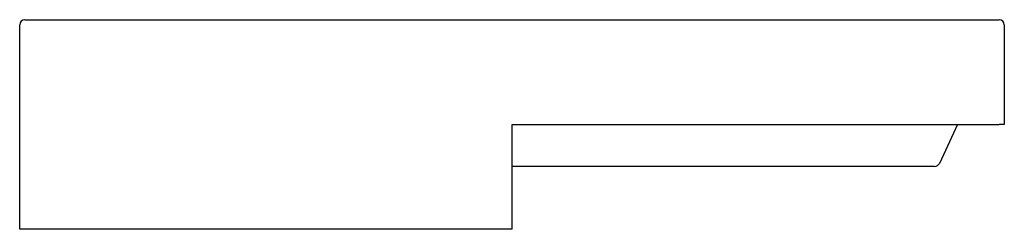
# Model space of a CAD drawing. Header units: millimetres. Extents: x 1148.946 to 1149.886, y 1389.543 to 1389.743.
import ezdxf

# ---------------------------------------------------------------- set-up
doc = ezdxf.new("R2010")
doc.units = ezdxf.units.MM
doc.layers.add('SANINDUSA', color=3, linetype='Continuous')

msp = doc.modelspace()

# ---------------------------------------------------------------- linework, layer by layer
at = {"layer": 'SANINDUSA'}
for p, q in [((1148.94615, 1389.54276), (1148.94615, 1389.73776)), ((1148.95115, 1389.74276), (1149.88115, 1389.74276)), ((1149.88615, 1389.73776), (1149.88615, 1389.64276)), ((1149.41615, 1389.64276), (1149.88115, 1389.64276)), ((1149.41615, 1389.54276), (1149.41615, 1389.64276)), ((1149.84148, 1389.64276), (1149.82418, 1389.60565)), ((1149.88615, 1389.64276), (1149.88115, 1389.64276)), ((1149.81965, 1389.60276), (1149.41615, 1389.60276)), ((1148.95115, 1389.54276), (1148.94615, 1389.54276)), ((1149.41615, 1389.54276), (1148.95115, 1389.54276))]:
    msp.add_line(p, q, dxfattribs=at)
for centre, start, end in [((1148.95115, 1389.73776), 90, 180), ((1149.88115, 1389.73776), 0, 90), ((1149.81965, 1389.60776), 270, 335)]:
    msp.add_arc(centre, 0.005, start, end, dxfattribs=at)

doc.saveas('drawing.dxf')
